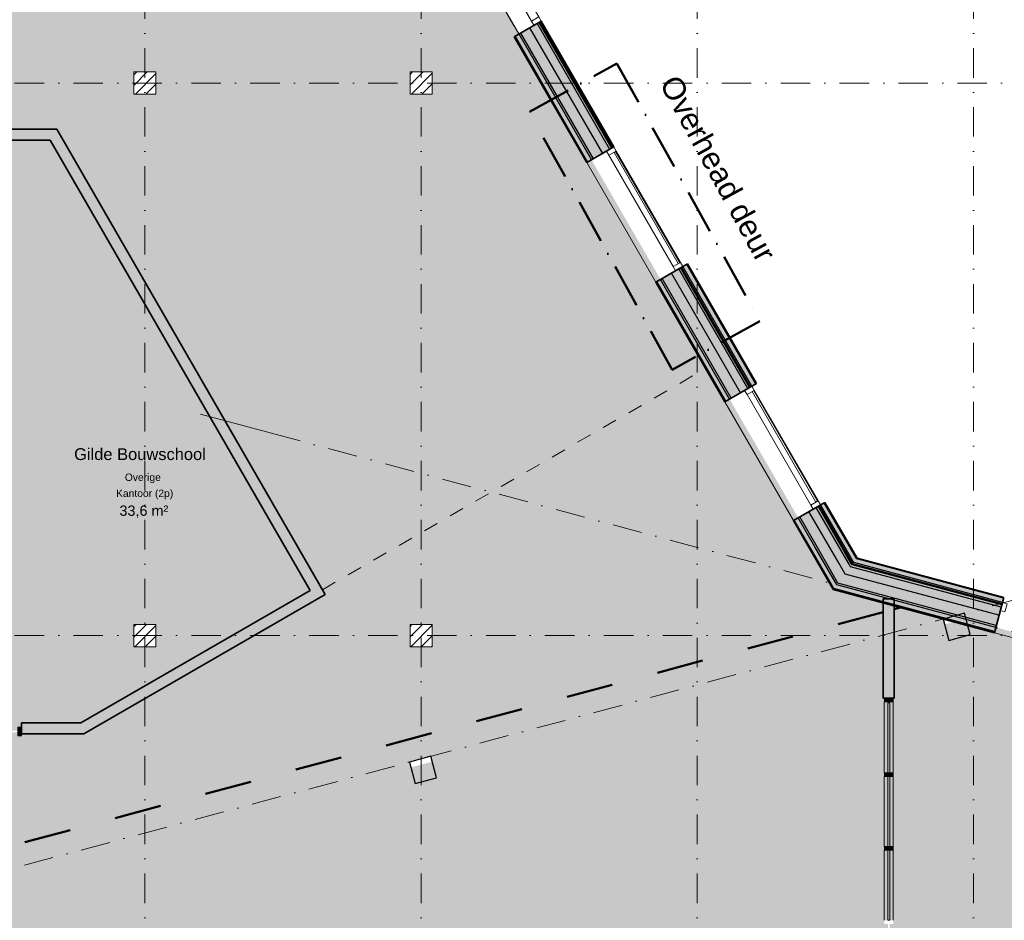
# Model space of a CAD drawing. Header units: millimetres. Extents: x 1557 to 319405, y -11609 to 73584.
# Tile 56 of 103: x 223937 to 237305, y 42137 to 54359. Entities that reach past the tile are written whole.
import ezdxf

# ---------------------------------------------------------------- set-up
doc = ezdxf.new("R2010")
doc.units = ezdxf.units.MM
for name, pattern in [('Dash', [1270, 635, -635]), ('dash-dot', [1000, 600, -200, 0, -200]), ('Hidden_2_', [400, 200, -200]), ('RR_Level', [800, 400, -200, 0, -200])]:
    doc.linetypes.add(name, pattern=pattern)
for name, color, linetype, lineweight in [('A-AREA-____-IDEN', 2, 'Continuous', 13), ('A-AREA-____-OTLN', 32, 'Hidden_2_', 13), ('A-AREA-____-PATT', 32, 'Continuous', 9), ('A-DETL-____-OTLN', 90, 'Continuous', 13), ('A-FLOR-____-OTLN', 192, 'Continuous', 18), ('A-GLAZ-CURT-MCUT', 52, 'Continuous', 13), ('A-GLAZ-CURT-OTLN', 52, 'Continuous', 13), ('A-GLAZ-CWMG-MCUT', 51, 'Continuous', 13), ('A-GLAZ-CWMG-OTLN', 51, 'Continuous', 13), ('A-WALL-____-MCUT', 113, 'Continuous', 35), ('A-WALL-____-OTLN', 113, 'Continuous', 18), ('A-WALL-____-PATT', 111, 'Continuous', 35), ('G-____-____-TEXT', 231, 'Continuous', 9), ('S-COLS-____-MCUT', 52, 'Continuous', 25), ('S-COLS-____-OTLN', 52, 'Continuous', 18), ('S-GRID-____-OTLN', 1, 'Continuous', 9)]:
    doc.layers.add(name, color=color, linetype=linetype, lineweight=lineweight)
doc.styles.add('Arial_1', font='arial.ttf', dxfattribs={"height": 100})
doc.styles.add('Arial_2', font='arial.ttf', dxfattribs={"height": 300})
doc.styles.add('Arial_B', font='txt', dxfattribs={"height": 160})
doc.styles.add('Arial_B_1', font='txt', dxfattribs={"height": 100})
doc.styles.add('Arial_I', font='txt', dxfattribs={"height": 140})

# ---------------------------------------------------------------- blocks, each defined once
blk = doc.blocks.new('Rectangular Mullion - 65 x 114mm-702665-plot_V0 Copy 1')
at = {"layer": 'A-GLAZ-CWMG-MCUT', "color": 170, "lineweight": 9}
for p, q in [((-65, 57), (0, 57)), ((-65, -57), (-65, 57)), ((0, 57), (0, -57)), ((0, -57), (-65, -57))]:
    blk.add_line(p, q, dxfattribs=at)
blk = doc.blocks.new('Rectangular Mullion - 65 x 114mm-704838-plot_V0 Copy 1')
at = {"layer": 'A-GLAZ-CWMG-OTLN', "color": 170, "lineweight": 9}
for p, q in [((60666, 59753), (60090, 60751)), ((60765, 59810), (60188, 60808))]:
    blk.add_line(p, q, dxfattribs=at)
blk = doc.blocks.new('Rectangular Mullion - 65 x 114mm-716021-plot_V0 Copy 1')
at = {"layer": 'A-GLAZ-CWMG-MCUT', "color": 170, "lineweight": 9}
for p, q in [((0, 57), (-65, 57)), ((-65, 57), (-65, -57)), ((0, -57), (0, 57)), ((-65, -57), (0, -57))]:
    blk.add_line(p, q, dxfattribs=at)
blk = doc.blocks.new('System Panel - HR__-715992-plot_V0 Copy 1')
at = {"layer": 'A-GLAZ-CURT-MCUT', "color": 170, "lineweight": 9}
for p, q in [((872, 47), (-872, 47)), ((-872, 47), (-872, 23)), ((-872, 23), (872, 23)), ((872, 23), (872, 47))]:
    blk.add_line(p, q, dxfattribs=at)
blk = doc.blocks.new('Rectangular Mullion - 65 x 114mm-464001-plot_V0 Copy 1')
at = {"layer": 'A-GLAZ-CWMG-OTLN', "color": 170, "lineweight": 9}
for p, q in [((65863, -3007), (66322, -1324)), ((65973, -3037), (66432, -1354))]:
    blk.add_line(p, q, dxfattribs=at)
blk = doc.blocks.new('Rectangular Mullion - 65 x 114mm-715993-plot_V0 Copy 1')
at = {"layer": 'A-GLAZ-CWMG-MCUT', "color": 170, "lineweight": 9}
for p, q in [((-65, 57), (0, 57)), ((-65, -57), (-65, 57)), ((0, 57), (0, -57)), ((0, -57), (-65, -57))]:
    blk.add_line(p, q, dxfattribs=at)
blk = doc.blocks.new('Rectangular Mullion - 65 x 114mm-716034-plot_V0 Copy 1')
at = {"layer": 'A-GLAZ-CWMG-MCUT', "color": 170, "lineweight": 9}
for p, q in [((0, 57), (-65, 57)), ((-65, 57), (-65, -57)), ((0, -57), (0, 57)), ((-65, -57), (0, -57))]:
    blk.add_line(p, q, dxfattribs=at)
blk = doc.blocks.new('System Panel - HR__-716035-plot_V0 Copy 1')
at = {"layer": 'A-GLAZ-CURT-MCUT', "color": 170, "lineweight": 9}
for p, q in [((865, -23), (-865, -23)), ((-865, -23), (-865, -48)), ((-865, -48), (865, -48)), ((865, -48), (865, -23))]:
    blk.add_line(p, q, dxfattribs=at)
blk = doc.blocks.new('Rectangular Mullion - 65 x 114mm-701315-plot_V0 Copy 1')
at = {"layer": 'A-GLAZ-CWMG-OTLN', "color": 170, "lineweight": 9}
for p, q in [((66717, 49272), (67583, 47773)), ((66816, 49329), (67682, 47830))]:
    blk.add_line(p, q, dxfattribs=at)
blk = doc.blocks.new('Rectangular Mullion - 65 x 114mm-716002-plot_V0 Copy 1')
at = {"layer": 'A-GLAZ-CWMG-MCUT', "color": 170, "lineweight": 9}
for p, q in [((-65, 57), (0, 57)), ((-65, -57), (-65, 57)), ((0, 57), (0, -57)), ((0, -57), (-65, -57))]:
    blk.add_line(p, q, dxfattribs=at)
blk = doc.blocks.new('Rectangular Mullion - 65 x 114mm-716030-plot_V0 Copy 1')
at = {"layer": 'A-GLAZ-CWMG-MCUT', "color": 170, "lineweight": 9}
for p, q in [((0, 57), (-65, 57)), ((-65, 57), (-65, -57)), ((0, -57), (0, 57)), ((-65, -57), (0, -57))]:
    blk.add_line(p, q, dxfattribs=at)
blk = doc.blocks.new('027_Gilde - ATC_FacadeModel_rvt-2-plot_V0 Copy 1')
at = {"layer": 'A-WALL-____-OTLN', "lineweight": 5}
for points in [[(64852, 52600), (64878, 52615), (63892, 54323), (63866, 54308), (64753, 52773)], [(66727, 49353), (66753, 49368), (65816, 50991), (65790, 50976), (66709, 49385)], [(66784, 49385), (66836, 49415), (65898, 51039), (65846, 51009), (66727, 49483)], [(68143, 46961), (67684, 47756), (67658, 47741), (68102, 46972), (68133, 46964)], [(68206, 47042), (67766, 47804), (67714, 47774), (68124, 47064), (68174, 47051)], [(70185, 46450), (70200, 46508), (68124, 47064), (68166, 46991), (70168, 46454)], [(70168, 46387), (70176, 46416), (68102, 46972), (68124, 46935), (70138, 46395)]]:
    blk.add_hatch(color=67, dxfattribs=at).paths.add_polyline_path(points)
at = {"layer": 'A-WALL-____-PATT', "lineweight": 5}
for points in [[(64753, 52543), (64852, 52600), (63866, 54308), (63766, 54251), (64395, 53162)], [(64878, 52615), (64891, 52623), (63905, 54331), (63892, 54323), (64874, 52623)], [(64553, 52428), (64605, 52458), (63619, 54166), (63567, 54136), (64529, 52470)], [(64605, 52458), (64627, 52470), (63640, 54178), (63619, 54166), (64598, 52470)], [(64627, 52470), (64753, 52543), (63766, 54251), (63640, 54178), (64395, 52872)], [(64540, 52420), (64553, 52428), (63567, 54136), (63554, 54128), (64536, 52428)], [(66628, 49295), (66727, 49353), (65790, 50976), (65690, 50919), (66213, 50014)], [(66753, 49368), (66766, 49375), (65829, 50999), (65816, 50991), (66749, 49375)], [(66766, 49375), (66784, 49385), (65846, 51009), (65829, 50999), (66761, 49385)], [(66836, 49415), (66844, 49420), (65907, 51044), (65898, 51039), (66784, 49505)], [(66429, 49180), (66481, 49210), (65543, 50834), (65491, 50804), (66404, 49223)], [(66481, 49210), (66502, 49223), (65565, 50846), (65543, 50834), (66473, 49223)], [(66502, 49223), (66628, 49295), (65690, 50919), (65565, 50846), (65641, 50714)], [(68124, 46935), (67658, 47741), (67558, 47684), (67966, 46977), (68048, 46955)], [(68153, 46974), (67697, 47764), (67684, 47756), (68133, 46979), (68143, 46976)], [(68166, 46991), (67714, 47774), (67697, 47764), (68139, 46998), (68153, 46994)], [(68213, 47051), (67775, 47809), (67766, 47804), (68199, 47055), (68206, 47053)], [(67936, 46690), (67411, 47599), (67359, 47569), (67856, 46712), (67935, 46690)], [(67952, 46712), (67433, 47611), (67411, 47599), (67918, 46721), (67936, 46716)], [(68048, 46836), (67558, 47684), (67433, 47611), (67850, 46889), (67966, 46858)], [(70138, 46276), (70168, 46387), (67966, 46977), (68048, 46836), (70101, 46286)], [(70176, 46416), (70180, 46431), (68134, 46977), (68143, 46961), (70168, 46418)], [(70180, 46431), (70185, 46450), (68139, 46998), (68153, 46974), (70176, 46432)], [(70200, 46508), (70203, 46518), (68199, 47055), (68206, 47042), (70185, 46512)], [(70101, 46136), (70138, 46276), (67850, 46889), (67952, 46712), (69001, 46431)], [(70079, 46054), (70094, 46112), (67854, 46712), (67896, 46639), (69772, 46136)], [(70094, 46112), (70101, 46136), (67918, 46721), (67936, 46690), (70079, 46116)]]:
    blk.add_hatch(color=67, dxfattribs=at).paths.add_polyline_path(points)
at = {"layer": 'A-WALL-____-PATT', "lineweight": 18}
for points in [[(64891, 52623), (64908, 52633), (63922, 54341), (63905, 54331), (64878, 52645)], [(66416, 49173), (66429, 49180), (65491, 50804), (65478, 50796), (66411, 49180)], [(67896, 46639), (67359, 47569), (67346, 47561), (67876, 46644), (67886, 46641)], [(70075, 46039), (70079, 46054), (67876, 46644), (67886, 46626), (70021, 46054)]]:
    blk.add_hatch(color=47, dxfattribs=at).paths.add_polyline_path(points)
at = {"layer": 'A-WALL-____-MCUT', "color": 50}
for p, q in [((63922, 54341), (63554, 54128)), ((64908, 52633), (63922, 54341)), ((63554, 54128), (64540, 52420)), ((64540, 52420), (64908, 52633)), ((65907, 51044), (65478, 50796)), ((66844, 49420), (65907, 51044)), ((65478, 50796), (66416, 49173)), ((66416, 49173), (66844, 49420)), ((67775, 47809), (67346, 47561)), ((68213, 47051), (67775, 47809)), ((67346, 47561), (67536, 47232)), ((67536, 47232), (67876, 46644)), ((70203, 46518), (68213, 47051)), ((67876, 46644), (67886, 46626)), ((67886, 46626), (70075, 46039)), ((70075, 46039), (70203, 46518))]:
    blk.add_line(p, q, dxfattribs=at)
at = {"layer": 'A-WALL-____-MCUT', "color": 130, "lineweight": 25}
for p, q in [((63866, 54308), (64852, 52600)), ((63892, 54323), (64878, 52615)), ((63905, 54331), (64891, 52623)), ((63619, 54166), (64605, 52458)), ((63640, 54178), (64627, 52470)), ((63766, 54251), (64753, 52543)), ((63567, 54136), (64553, 52428)), ((66727, 49353), (65790, 50976)), ((66753, 49368), (65816, 50991)), ((66766, 49375), (65829, 50999)), ((66784, 49385), (65846, 51009)), ((66836, 49415), (65898, 51039)), ((66429, 49180), (65491, 50804)), ((66481, 49210), (65543, 50834)), ((66502, 49223), (65565, 50846)), ((66628, 49295), (65690, 50919)), ((68028, 47100), (67658, 47741)), ((68069, 47089), (67684, 47756)), ((68090, 47084), (67697, 47764)), ((68117, 47077), (67714, 47774)), ((68199, 47055), (67766, 47804)), ((67639, 47205), (67411, 47599)), ((67673, 47196), (67433, 47611)), ((67871, 47142), (67558, 47684)), ((67557, 47227), (67359, 47569)), ((67854, 46712), (67557, 47227)), ((67918, 46721), (67639, 47205)), ((67850, 46889), (67673, 47196)), ((67966, 46977), (67871, 47142)), ((68102, 46972), (68028, 47100)), ((68133, 46979), (68069, 47089)), ((68139, 46998), (68090, 47084)), ((68124, 47064), (68117, 47077)), ((68166, 46991), (68124, 47064)), ((68048, 46836), (67966, 46977)), ((68124, 46935), (68102, 46972)), ((70168, 46387), (68124, 46935)), ((68143, 46961), (68133, 46979)), ((68153, 46974), (68139, 46998)), ((70176, 46416), (68143, 46961)), ((70180, 46431), (68153, 46974)), ((70185, 46450), (68166, 46991)), ((68206, 47042), (68199, 47055)), ((70200, 46508), (68206, 47042)), ((67952, 46712), (67850, 46889)), ((70138, 46276), (68048, 46836)), ((67896, 46639), (67854, 46712)), ((67936, 46690), (67918, 46721)), ((70094, 46112), (67936, 46690)), ((70101, 46136), (67952, 46712)), ((70079, 46054), (67896, 46639))]:
    blk.add_line(p, q, dxfattribs=at)
at = {"layer": 'A-WALL-____-OTLN', "color": 210}
for p, q in [((63922, 54341), (64908, 52633)), ((65478, 50796), (64540, 52420)), ((67346, 47561), (66416, 49173)), ((76604, 44290), (70075, 46039))]:
    blk.add_line(p, q, dxfattribs=at)
at = {"layer": 'A-GLAZ-CURT-OTLN', "color": 210, "lineweight": 18}
for name, p, rotation in [('System Panel - HR__-715992-plot_V0 Copy 1', (65328, 51792), 300.0048690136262), ('System Panel - HR__-716035-plot_V0 Copy 1', (67200, 48551), 120.0048690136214)]:
    blk.add_blockref(name, p, dxfattribs=dict(at, rotation=rotation))
at = {"layer": 'A-GLAZ-CWMG-OTLN', "color": 210, "lineweight": 18}
for name, p in [('Rectangular Mullion - 65 x 114mm-704838-plot_V0 Copy 1', (3125, -5412)), ('Rectangular Mullion - 65 x 114mm-701315-plot_V0 Copy 1', (0, 0))]:
    blk.add_blockref(name, p, dxfattribs=at)
at = {"layer": 'A-GLAZ-CWMG-OTLN', "color": 210, "lineweight": 18, "extrusion": (0, 0, -1)}
for name, p, rotation in [('Rectangular Mullion - 65 x 114mm-702665-plot_V0 Copy 1', (-63873, 54313), 239.9951309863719), ('Rectangular Mullion - 65 x 114mm-715993-plot_V0 Copy 1', (-65797, 50980), 239.9951309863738), ('Rectangular Mullion - 65 x 114mm-716002-plot_V0 Copy 1', (-66734, 49357), 59.99513098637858)]:
    blk.add_blockref(name, p, dxfattribs=dict(at, rotation=rotation))
at = {"layer": 'A-GLAZ-CWMG-OTLN', "color": 210, "lineweight": 18}
for name, p, rotation in [('Rectangular Mullion - 65 x 114mm-464001-plot_V0 Copy 1', (17225, 6336), 45.26753717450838), ('Rectangular Mullion - 65 x 114mm-716034-plot_V0 Copy 1', (64859, 52604), 120.0048690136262), ('Rectangular Mullion - 65 x 114mm-716030-plot_V0 Copy 1', (67665, 47745), 300.0048690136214), ('Rectangular Mullion - 65 x 114mm-716021-plot_V0 Copy 1', (70170, 46395), 164.9999965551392)]:
    blk.add_blockref(name, p, dxfattribs=dict(at, rotation=rotation))
blk = doc.blocks.new('NLRS_28_SC_LIB_kolom recht_generiek_ISR - kolom beton_ONTWERP-6193513-plot_V0 Copy 1')
at = {"layer": 'S-COLS-____-OTLN', "lineweight": 13}
blk.add_hatch(color=256, dxfattribs=at).paths.add_polyline_path([(150, -150), (150, 75), (-150, 75), (-150, -150), (75, -150)])
at = {"layer": 'S-COLS-____-MCUT'}
for p, q in [((150, 150), (-150, 150)), ((-150, 150), (-150, -150)), ((150, -150), (150, 150)), ((-150, -150), (150, -150))]:
    blk.add_line(p, q, dxfattribs=at)
blk = doc.blocks.new('NLRS_21_CWP_UN_system_panel_GEN - oz_glas-6166741-plot_V0 Copy 1')
at = {"layer": 'A-GLAZ-CURT-OTLN'}
blk.add_hatch(color=127, dxfattribs=at).paths.add_polyline_path([(-475, -13), (475, -13), (475, 12), (-475, 12)])
at = {"layer": 'A-GLAZ-CURT-MCUT'}
for p, q in [((475, 12), (-475, 12)), ((-475, 12), (-475, -13)), ((475, -13), (475, 12)), ((-475, -13), (475, -13))]:
    blk.add_line(p, q, dxfattribs=at)
blk = doc.blocks.new('NLRS_21_CWM_UN_rechthoek_GEN - 67x114-5973241-plot_V0 Copy 1')
at = {"layer": 'A-GLAZ-CWMG-OTLN'}
for p, q in [((68581, 40087), (68581, 39137)), ((68701, 40087), (68701, 39137))]:
    blk.add_line(p, q, dxfattribs=at)
blk = doc.blocks.new('NLRS_21_CWM_UN_rechthoek_GEN - 67x114-V7-plot_V0 Copy 1')
at = {"layer": 'A-GLAZ-CWMG-OTLN'}
for p, q in [((68581, 45100), (68581, 44137)), ((68701, 45100), (68701, 44137))]:
    blk.add_line(p, q, dxfattribs=at)
blk = doc.blocks.new('NLRS_21_CWM_UN_rechthoek_GEN - 67x114-6166743-plot_V0 Copy 1')
at = {"layer": 'A-GLAZ-CWMG-OTLN'}
blk.add_hatch(color=127, dxfattribs=at).paths.add_polyline_path([(-50, 60), (0, 60), (0, -60), (-50, -60), (-50, 37)])
at = {"layer": 'A-GLAZ-CWMG-MCUT'}
for p, q in [((-50, 60), (0, 60)), ((-50, -60), (-50, 60)), ((0, 60), (0, -60)), ((0, -60), (-50, -60))]:
    blk.add_line(p, q, dxfattribs=at)
blk = doc.blocks.new('NLRS_21_CWM_UN_rechthoek_GEN - 67x114-6166745-plot_V0 Copy 1')
at = {"layer": 'A-GLAZ-CWMG-OTLN'}
blk.add_hatch(color=127, dxfattribs=at).paths.add_polyline_path([(-25, 60), (25, 60), (25, -60), (-25, -60), (-25, 13)])
at = {"layer": 'A-GLAZ-CWMG-MCUT'}
for p, q in [((-25, 60), (25, 60)), ((-25, -60), (-25, 60)), ((25, 60), (25, -60)), ((25, -60), (-25, -60))]:
    blk.add_line(p, q, dxfattribs=at)
blk = doc.blocks.new('NLRS_28_SC_LIB_kolom recht_generiek_ISR - kolom hout_Ontwerp-V85-plot_V0 Copy 1')
at = {"layer": 'S-COLS-____-OTLN', "lineweight": 9}
h = blk.add_hatch(dxfattribs=at)
h.set_pattern_fill('FP_68', color=256, style=0, pattern_type=2)
h.set_pattern_definition([(45, (-62291.48, -53500), (-70.71068, 70.71068), [])])
h.paths.add_polyline_path([(-150, -150), (150, -150), (150, 150), (-150, 150)])
at = {"layer": 'S-COLS-____-MCUT', "lineweight": 18}
for p, q in [((150, 150), (-150, 150)), ((-150, 150), (-150, -150)), ((150, -150), (150, 150)), ((-150, -150), (150, -150))]:
    blk.add_line(p, q, dxfattribs=at)
blk = doc.blocks.new('NLRS_28_SC_LIB_kolom recht_generiek_ISR - kolom hout_Ontwerp-V86-plot_V0 Copy 1')
at = {"layer": 'S-COLS-____-OTLN', "lineweight": 9}
h = blk.add_hatch(dxfattribs=at)
h.set_pattern_fill('FP_69', color=256, style=0, pattern_type=2)
h.set_pattern_definition([(45, (-58541.48, -53500), (-70.71068, 70.71068), [])])
h.paths.add_polyline_path([(150, -150), (150, 150), (-150, 150), (-150, -150)])
at = {"layer": 'S-COLS-____-MCUT', "lineweight": 18}
for p, q in [((150, 150), (-150, 150)), ((-150, 150), (-150, -150)), ((150, -150), (150, 150)), ((-150, -150), (150, -150))]:
    blk.add_line(p, q, dxfattribs=at)
blk = doc.blocks.new('NLRS_28_SC_LIB_kolom recht_generiek_ISR - kolom hout_Ontwerp-V105-plot_V0 Copy 1')
at = {"layer": 'S-COLS-____-OTLN', "lineweight": 9}
h = blk.add_hatch(dxfattribs=at)
h.set_pattern_fill('FP_87', color=256, style=0, pattern_type=2)
h.set_pattern_definition([(45, (-62291.48, -46000), (-70.71068, 70.71068), [])])
h.paths.add_polyline_path([(150, -150), (150, 150), (-150, 150), (-150, -150)])
at = {"layer": 'S-COLS-____-MCUT', "lineweight": 18}
for p, q in [((150, 150), (-150, 150)), ((-150, 150), (-150, -150)), ((150, -150), (150, 150)), ((-150, -150), (150, -150))]:
    blk.add_line(p, q, dxfattribs=at)
blk = doc.blocks.new('NLRS_28_SC_LIB_kolom recht_generiek_ISR - kolom hout_Ontwerp-V106-plot_V0 Copy 1')
at = {"layer": 'S-COLS-____-OTLN', "lineweight": 9}
h = blk.add_hatch(dxfattribs=at)
h.set_pattern_fill('FP_88', color=256, style=0, pattern_type=2)
h.set_pattern_definition([(45, (-58541.48, -46000), (-70.71068, 70.71068), [])])
h.paths.add_polyline_path([(150, -150), (150, 150), (-150, 150), (-150, -150)])
at = {"layer": 'S-COLS-____-MCUT', "lineweight": 18}
for p, q in [((150, 150), (-150, 150)), ((-150, 150), (-150, -150)), ((150, -150), (150, 150)), ((-150, -150), (150, -150))]:
    blk.add_line(p, q, dxfattribs=at)
blk = doc.blocks.new('NLRS_21_CWM_UN_rechthoek_GEN - 67x114-6166732-plot_V0 Copy 1')
at = {"layer": 'A-GLAZ-CWMG-OTLN'}
blk.add_hatch(color=127, dxfattribs=at).paths.add_polyline_path([(-50, 60), (-50, -60), (0, -60), (0, 60)])
at = {"layer": 'A-GLAZ-CWMG-MCUT'}
for p, q in [((0, 60), (-50, 60)), ((-50, 60), (-50, -60)), ((0, -60), (0, 60)), ((-50, -60), (0, -60))]:
    blk.add_line(p, q, dxfattribs=at)

msp = doc.modelspace()

# ---------------------------------------------------------------- hatches: boundary and pattern name
at = {"layer": 'A-AREA-____-PATT', "transparency": 33554509}
h = msp.add_hatch(color=254, dxfattribs=at)
h.paths.add_polyline_path([(228048.2991, 46623.7714), (233248.7676, 49626.3207), (232573.056, 50796.4578), (232638.0048, 50835.1184), (231700.0063, 52457.4609), (231635.4262, 52420.1616), (230649.0975, 54128.3179), (230713.8603, 54167.1803), (228311.7161, 58325), (218061.5119, 58325), (218061.5119, 53650), (218286.5119, 53650), (218286.5119, 53350), (218061.5119, 53350), (218061.5119, 52875), (222411.5119, 52875), (222411.5119, 52800), (223445.5119, 52800), (223445.5119, 52875), (224439.0814, 52875), (228007.9906, 46693.5865)])
h.paths.add_polyline_path([(229536.5119, 53350), (229236.5119, 53350), (229236.5119, 53650), (229536.5119, 53650), (229536.5119, 53485.8803)])
h.paths.add_polyline_path([(225486.5119, 53350), (225486.5119, 53650), (225786.5119, 53650), (225786.5119, 53350)])
h.paths.add_polyline_path([(221886.5119, 53350), (221736.5119, 53350), (221736.5119, 53650), (222036.5119, 53650), (222036.5119, 53350)])
h = msp.add_hatch(color=254, dxfattribs=at)
h.paths.add_polyline_path([(223328.5119, 44741), (223378.5119, 44741), (223378.5119, 44759), (223428.5119, 44759), (223428.5119, 44741), (223911.952, 44741), (223911.952, 44759), (223961.952, 44759), (223961.952, 44816), (224767.2094, 44816), (227880.8954, 46613.7219), (224352.4797, 52725), (223445.5119, 52725), (223445.5119, 52800), (222411.5119, 52800), (222411.5119, 52725), (221886.5119, 52725), (221886.5119, 46150), (222036.5119, 46150), (222036.5119, 45850), (221886.5119, 45850), (221886.5119, 44816), (221961.5119, 44816), (221961.5119, 44759), (222011.5119, 44759), (222011.5119, 44741), (222294.5119, 44741), (222294.5119, 44759), (222344.5119, 44759), (222344.5119, 44741), (223326.5119, 44741)])
h.paths.add_polyline_path([(225486.5119, 45850), (225486.5119, 46150), (225786.5119, 46150), (225786.5119, 45850)])
h = msp.add_hatch(color=254, dxfattribs=at)
h.paths.add_polyline_path([(235676.5135, 36061.8095), (235676.5135, 36111.8095), (235736.5135, 36111.8095), (235736.5135, 37086.8095), (235676.5135, 37086.8095), (235676.5135, 37136.8095), (235724.0135, 37136.8095), (235724.0135, 38111.8095), (235736.5135, 38111.8095), (235736.5135, 39086.8095), (235676.5135, 39086.8095), (235676.5135, 39136.8095), (235724.0135, 39136.8095), (235724.0135, 40086.8095), (235676.5135, 40086.8095), (235676.5135, 40136.8095), (235724.0135, 40136.8095), (235724.0135, 41086.8095), (235676.5135, 41086.8095), (235676.5135, 41136.8095), (235724.0135, 41136.8095), (235724.0135, 42086.8095), (235676.5135, 42086.8095), (235676.5135, 42136.8095), (235724.0135, 42136.8095), (235724.0135, 43086.8095), (235676.5135, 43086.8095), (235676.5135, 43136.8095), (235724.0135, 43136.8095), (235724.0135, 44086.8095), (235676.5135, 44086.8095), (235676.5135, 44136.8095), (235724.0135, 44136.8095), (235724.0135, 45086.8095), (235736.5135, 45086.8095), (235736.5135, 45100), (235676.5135, 45100), (235676.5135, 45150), (235661.5135, 45150), (235661.5135, 46443.6433), (234981.4157, 46625.875), (234441.2615, 47561.2658), (234506.2103, 47599.9264), (233575.277, 49210.0341), (233510.694, 49172.7398), (233248.7676, 49626.3207), (228048.2991, 46623.7714), (228084.2536, 46557.9271), (224807.4025, 44666), (223961.952, 44666), (223961.952, 44639), (223911.952, 44639), (223911.952, 44686.5), (223761.5119, 44686.5), (223761.5119, 36061.8095), (223986.5119, 36061.8095), (223986.5119, 36121.8095), (224036.5119, 36121.8095), (224036.5119, 36074.3095), (224261.5119, 36074.3095), (224261.5119, 36121.8095), (224311.5119, 36121.8095), (224311.5119, 36061.8095), (235661.5135, 36061.8095)])
h.paths.add_polyline_path([(229307.9103, 43994.8279), (229230.2646, 44284.6057), (229520.0423, 44362.2514), (229597.688, 44072.4736), (229520.0423, 44051.6685)])
h.paths.add_polyline_path([(223763.3813, 44711.5), (223911.952, 44711.5), (223911.952, 44741), (223761.5119, 44741), (223763.1162, 44711.5)])
h.paths.add_polyline_path([(229536.5119, 45850), (229236.5119, 45850), (229236.5119, 46150), (229536.5119, 46150)])
h = msp.add_hatch(color=254, dxfattribs=at)
h.paths.add_polyline_path([(236307.0135, 33225), (237316.0135, 33225), (237316.0135, 33300), (246886.5119, 33300), (246886.5119, 43435.9133), (246226.0707, 43615.1595), (246243.2079, 43685.9326), (244008.3694, 44284.7558), (243930.7236, 43994.9781), (243640.9459, 44072.6238), (243718.5916, 44362.4015), (237189.3573, 46111.9044), (237169.9458, 46039.46), (236809.3251, 46136.0526), (236842.1317, 46013.6165), (236552.354, 45935.9707), (236474.7083, 46225.7484), (235811.5135, 46403.4509), (235811.5135, 45150), (235796.5135, 45150), (235796.5135, 45100), (235736.5135, 45100), (235736.5135, 45086.8095), (235749.0135, 45086.8095), (235749.0135, 44136.8095), (235796.5135, 44136.8095), (235796.5135, 44086.8095), (235749.0135, 44086.8095), (235749.0135, 43136.8095), (235796.5135, 43136.8095), (235796.5135, 43086.8095), (235749.0135, 43086.8095), (235749.0135, 42136.8095), (235796.5135, 42136.8095), (235796.5135, 42086.8095), (235749.0135, 42086.8095), (235749.0135, 41136.8095), (235796.5135, 41136.8095), (235796.5135, 41086.8095), (235749.0135, 41086.8095), (235749.0135, 40136.8095), (235796.5135, 40136.8095), (235796.5135, 40086.8095), (235749.0135, 40086.8095), (235749.0135, 39136.8095), (235796.5135, 39136.8095), (235796.5135, 39086.8095), (235736.5135, 39086.8095), (235736.5135, 38111.8095), (235749.0135, 38111.8095), (235749.0135, 37136.8095), (235796.5135, 37136.8095), (235796.5135, 37086.8095), (235736.5135, 37086.8095), (235736.5135, 36111.8095), (235796.5135, 36111.8095), (235796.5135, 36061.8095), (235811.5135, 36061.8095), (235811.5135, 33300), (236282.0135, 33300), (236282.0135, 33225)])
h.paths.add_polyline_path([(244368.7041, 33681.7322), (244327.4644, 33692.7824), (244291.0084, 33715.0035), (244262.2895, 33746.5953), (244243.6344, 33784.9984), (244236.5544, 33827.1018), (244243.6344, 33874.1913), (244258.4297, 33908.7416), (244291.0084, 33945.3159), (244320.9702, 33965.5947), (244361.6374, 33978.5946), (244411.3864, 33977.7171), (244445.5594, 33968.5605), (244482.0154, 33946.3394), (244510.7343, 33914.7476), (244529.3894, 33876.3444), (244536.4694, 33834.2411), (244531.4008, 33791.8486), (244514.5941, 33752.6013), (244487.411, 33719.6787), (244445.5594, 33693.6722), (244411.3864, 33682.7483)])
h.paths.add_polyline_path([(239592.2118, 34961.5891), (239550.9721, 34972.6392), (239510.266, 34999.5355), (239485.7972, 35026.4521), (239467.1421, 35064.8553), (239460.0621, 35106.9586), (239467.1421, 35154.0481), (239485.7972, 35193.2732), (239509.1206, 35221.521), (239550.9721, 35247.5275), (239585.1451, 35258.4514), (239627.8275, 35259.4674), (239669.0672, 35248.4173), (239710.9187, 35220.2609), (239734.242, 35194.6044), (239752.8971, 35156.2012), (239759.9772, 35114.0979), (239752.8971, 35067.0084), (239738.1018, 35032.4581), (239710.9187, 34999.5355), (239675.5613, 34975.605), (239627.8275, 34962.4369)])
h.paths.add_polyline_path([(236469.5987, 35761.8095), (236469.5987, 36061.8095), (236769.5987, 36061.8095), (236769.5987, 35761.8095)])
at = {"layer": 'A-WALL-____-PATT', "lineweight": 18}
h = msp.add_hatch(color=47, dxfattribs=at)
h.paths.add_polyline_path([(224352.4797, 52725), (224525.6856, 52725), (224439.0814, 52875), (223445.5119, 52875), (223445.5119, 52725)])
h.paths.add_polyline_path([(218211.5119, 52725), (222411.5119, 52725), (222411.5119, 52875), (218211.5119, 52875)])
for points in [[(227955.8965, 46483.8187), (228085.7996, 46558.8198), (224525.6856, 52725), (224352.4797, 52725), (227912.5937, 46558.8198)], [(224767.2094, 44816), (225067.2051, 44816), (227955.8965, 46483.8187), (227880.8954, 46613.7219), (226884.2148, 46038.277)], [(224807.4025, 44666), (225067.2051, 44816), (223961.952, 44816), (223961.952, 44666), (224767.2094, 44666)]]:
    msp.add_hatch(color=47, dxfattribs=at).paths.add_polyline_path(points)
h = msp.add_hatch(color=47, dxfattribs=at)
h.paths.add_polyline_path([(235661.5135, 31375.9283), (235811.5135, 31375.9283), (235811.5135, 36061.8095), (235661.5135, 36061.8095), (235661.5135, 31525.9283)])
h.paths.add_polyline_path([(235661.5135, 45150), (235811.5135, 45150), (235811.5135, 46403.4509), (235661.5135, 46443.6433), (235661.5135, 46001.9679)])

# ---------------------------------------------------------------- linework, layer by layer
at = {"layer": 'A-AREA-____-OTLN', "color": 9}
for p, q in [((226947.6624, 60689.1464), (230714.4771, 54166.1123)), ((228048.2991, 46623.7714), (233248.7676, 49626.3207))]:
    msp.add_line(p, q, dxfattribs=at)
at = {"layer": 'A-DETL-____-OTLN', "linetype": 'dash-dot', "lineweight": 50}
for p, q in [((230857.1335, 53106.7252), (232045.8893, 53765.6633)), ((232045.8893, 53765.6633), (233985.1278, 50267.1845)), ((232796.372, 49608.2464), (230857.1335, 53106.7252)), ((233985.1278, 50267.1845), (232796.372, 49608.2464))]:
    msp.add_line(p, q, dxfattribs=at)
at = {"layer": 'A-DETL-____-OTLN', "linetype": 'Dash', "lineweight": 50}
for p, q in [((235661.5135, 46318.4365), (221961.5119, 42647.5321)), ((235895.1526, 46381.0399), (235811.5135, 46358.6289))]:
    msp.add_line(p, q, dxfattribs=at)
at = {"layer": 'A-FLOR-____-OTLN'}
msp.add_line((230713.6111, 54165.6122), (226946.7964, 60688.6464), dxfattribs=at)
at = {"layer": 'A-WALL-____-MCUT'}
for p, q in [((224439.0814, 52875), (223445.5119, 52875)), ((228085.7996, 46558.8198), (224439.0814, 52875)), ((223445.5119, 52725), (224352.4797, 52725)), ((224352.4797, 52725), (227880.8954, 46613.7219)), ((227880.8954, 46613.7219), (224767.2094, 44816)), ((224807.4025, 44666), (228085.7996, 46558.8198)), ((235811.5135, 46501.1929), (235661.5135, 46501.1929)), ((235661.5135, 46501.1929), (235661.5135, 45150)), ((235811.5135, 45150), (235811.5135, 46501.1929)), ((235661.5135, 45150), (235811.5135, 45150)), ((224767.2094, 44816), (223961.952, 44816)), ((223961.952, 44816), (223961.952, 44666)), ((223961.952, 44666), (224807.4025, 44666))]:
    msp.add_line(p, q, dxfattribs=at)
at = {"layer": 'S-GRID-____-OTLN', "linetype": 'RR_Level'}
for p, q in [((225636.5119, 70774.2271), (225636.5119, -6763.3674)), ((229386.5119, 70774.2271), (229386.5119, -6763.3674)), ((233136.5119, 70774.2271), (233136.5119, -6763.3674)), ((236886.5119, 70774.2271), (236886.5119, -6763.3674)), ((167060.7094, 53500), (245433.2051, 53500)), ((255300.4349, 51270.0868), (168558.1089, 28027.5505)), ((227356.8021, 48746.5298), (314437.0178, 25413.4563)), ((167060.7094, 46000), (311093.0784, 46000))]:
    msp.add_line(p, q, dxfattribs=at)
at = {"layer": 'S-GRID-____-OTLN'}
msp.add_line((226390.8763, 49005.3488), (227356.8021, 48746.5298), dxfattribs=at)

# ---------------------------------------------------------------- block references
at = {"lineweight": 5}
msp.add_blockref('027_Gilde - ATC_FacadeModel_rvt-2-plot_V0 Copy 1', (167095.0285, 0), dxfattribs=at)
at = {"layer": 'A-GLAZ-CURT-OTLN', "rotation": 89.9999999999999}
for p in [(235736.5135, 44611.8095), (235736.5135, 43611.8095), (235736.5135, 42611.8095)]:
    msp.add_blockref('NLRS_21_CWP_UN_system_panel_GEN - oz_glas-6166741-plot_V0 Copy 1', p, dxfattribs=at)
at = {"layer": 'A-GLAZ-CWMG-OTLN', "extrusion": (0, 0, -1), "rotation": 90.00000000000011}
for name, p in [('NLRS_21_CWM_UN_rechthoek_GEN - 67x114-6166743-plot_V0 Copy 1', (-235736.5135, 45150)), ('NLRS_21_CWM_UN_rechthoek_GEN - 67x114-6166745-plot_V0 Copy 1', (-235736.5135, 44111.8095)), ('NLRS_21_CWM_UN_rechthoek_GEN - 67x114-6166745-plot_V0 Copy 1', (-235736.5135, 43111.8095))]:
    msp.add_blockref(name, p, dxfattribs=at)
at = {"layer": 'A-GLAZ-CWMG-OTLN'}
for name, p in [('NLRS_21_CWM_UN_rechthoek_GEN - 67x114-V7-plot_V0 Copy 1', (167095.0285, 0)), ('NLRS_21_CWM_UN_rechthoek_GEN - 67x114-6166732-plot_V0 Copy 1', (223961.952, 44699)), ('NLRS_21_CWM_UN_rechthoek_GEN - 67x114-5973241-plot_V0 Copy 1', (167095.0285, 4000)), ('NLRS_21_CWM_UN_rechthoek_GEN - 67x114-5973241-plot_V0 Copy 1', (167095.0285, 3000))]:
    msp.add_blockref(name, p, dxfattribs=at)
at = {"layer": 'S-COLS-____-OTLN', "lineweight": 13}
for name, p in [('NLRS_28_SC_LIB_kolom recht_generiek_ISR - kolom hout_Ontwerp-V86-plot_V0 Copy 1', (225636.5119, 53500)), ('NLRS_28_SC_LIB_kolom recht_generiek_ISR - kolom hout_Ontwerp-V85-plot_V0 Copy 1', (229386.5119, 53500)), ('NLRS_28_SC_LIB_kolom recht_generiek_ISR - kolom hout_Ontwerp-V106-plot_V0 Copy 1', (225636.5119, 46000)), ('NLRS_28_SC_LIB_kolom recht_generiek_ISR - kolom hout_Ontwerp-V105-plot_V0 Copy 1', (229386.5119, 46000))]:
    msp.add_blockref(name, p, dxfattribs=at)
at = {"layer": 'S-COLS-____-OTLN', "lineweight": 13, "rotation": 15.00000000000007}
for p in [(236658.42, 46119.6825), (229413.9763, 44178.5396)]:
    msp.add_blockref('NLRS_28_SC_LIB_kolom recht_generiek_ISR - kolom beton_ONTWERP-6193513-plot_V0 Copy 1', p, dxfattribs=at)

# ---------------------------------------------------------------- texts
at = {"layer": 'A-AREA-____-IDEN', "lineweight": 9, "attachment_point": 1}
for s, insert, char_height, width, style in [('Gilde Bouwschool', (224675.7147, 48543.2571), 160, 2244.725, 'Arial_B'), ('Overige', (225364.5897, 48199.7399), 100, 689.45125, 'Arial_B_1'), ('Kantoor (2p)', (225245.5897, 47982.0026), 100, 978.05875, 'Arial_1'), ('33,6 m²', (225291.5897, 47766.1013), 140, 865.8225, 'Arial_I')]:
    msp.add_mtext(s, dxfattribs=dict(at, insert=insert, char_height=char_height, width=width, style=style))
at = {"layer": 'G-____-____-TEXT', "color": 1, "insert": (232880.5691, 53637.9346), "char_height": 300, "width": 3495.3575, "attachment_point": 1, "rotation": 298.66362778, "style": 'Arial_2'}
msp.add_mtext('Overhead deur ', dxfattribs=at)

doc.saveas('drawing.dxf')
